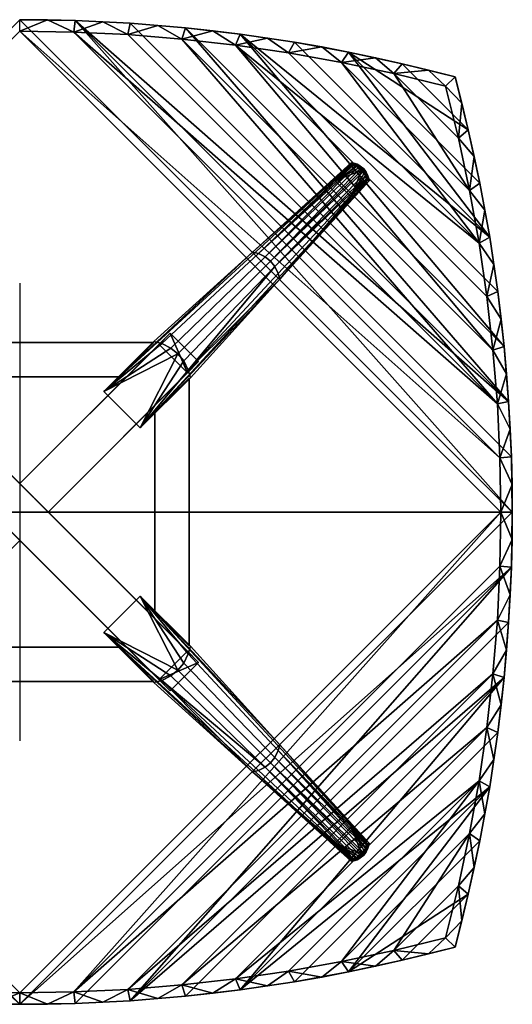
# Model space of a CAD drawing. Header units: millimetres. Extents: x -430 to 430, y -430 to 430.
# Tile 2 of 2: x 0 to 430, y -430 to 430. Entities that reach past the tile are written whole.
import ezdxf

# ---------------------------------------------------------------- set-up
doc = ezdxf.new("R2010")
doc.units = ezdxf.units.MM
doc.header["$MEASUREMENT"] = 0
for name, color, linetype in [('deska', 31, 'Continuous'), ('osy', 6, 'Continuous'), ('podnoz', 31, 'Continuous')]:
    doc.layers.add(name, color=color, linetype=linetype)

msp = doc.modelspace()

# ---------------------------------------------------------------- linework, layer by layer
at = {"layer": 'osy'}
for points in [[(0, 200), (0, -200)], [(200, 0), (-200, 0)]]:
    msp.add_lwpolyline(points, dxfattribs=at)
msp.add_open_spline([(0, 0), (0, 0, 500), (0, 0, 1000)], degree=2, dxfattribs=at)

# ---------------------------------------------------------------- meshes
at = {"layer": 'deska'}
mesh = msp.add_polyface(dxfattribs=at)
corners = [(310.55, 396.8, 1092), (326.61, 382.97, 1080), (280.9, 392.7, 1080), (333.83, 391.57, 1092), (263.62, 406.15, 1092), (287.14, 401.66, 1092), (234.75, 400.99, 1080), (216.27, 413.99, 1092), (188.24, 407.81, 1080), (239.99, 410.26, 1092), (168.57, 420.3, 1092), (141.44, 413.13, 1080), (192.46, 417.34, 1092), (144.62, 422.86, 1092), (72.44, 428.21, 1092), (94.42, 416.94, 1080), (47.25, 419.23, 1080), (120.6, 425.04, 1092), (96.54, 426.82, 1092), (48.31, 429.21, 1092), (0, 420, 1080), (24.16, 429.8, 1092), (0, 430, 1092), (287.14, 401.66, 1099), (310.55, 396.8, 1092), (287.14, 401.66, 1092), (263.62, 406.15, 1092), (333.83, 391.57, 1099), (333.83, 391.57, 1092), (239.99, 410.26, 1099), (239.99, 410.26, 1092), (216.27, 413.99, 1092), (192.46, 417.34, 1099), (192.46, 417.34, 1092), (144.62, 422.86, 1099), (168.57, 420.3, 1092), (144.62, 422.86, 1092), (120.6, 425.04, 1092), (96.54, 426.82, 1099), (96.54, 426.82, 1092), (72.44, 428.21, 1092), (48.31, 429.21, 1099), (48.31, 429.21, 1092), (0, 430, 1099), (24.16, 429.8, 1092), (0, 430, 1092), (-430, 0, 1099), (430, 0, 1099), (0, 430, 1099), (410.26, 239.99, 1099), (287.14, 401.66, 1099), (239.99, 410.26, 1099), (192.46, 417.34, 1099), (96.54, 426.82, 1099), (48.31, 429.21, 1099), (426.82, 96.54, 1099), (144.62, 422.86, 1099), (422.86, 144.61, 1099), (417.34, 192.46, 1099), (429.21, 48.31, 1099), (420, 0, 1080), (-420, 0, 1080), (0, 420, 1080), (94.42, 416.94, 1080), (416.94, 94.42, 1080), (47.25, 419.23, 1080), (141.44, 413.13, 1080), (188.24, 407.81, 1080), (413.13, 141.44, 1080), (280.9, 392.7, 1080), (400.99, 234.75, 1080), (234.75, 400.99, 1080), (326.61, 382.97, 1080), (392.7, 280.9, 1080), (407.81, 188.24, 1080), (419.23, 47.25, 1080)]
mesh.append_faces([[corners[k] for k in face] for face in [(0, 1, 2, 2), (3, 1, 0, 0), (2, 4, 5, 5), (6, 4, 2, 2), (7, 6, 8, 8), (4, 6, 9, 9), (10, 8, 11, 11), (0, 2, 5, 5), (9, 6, 7, 7), (8, 10, 12, 12), (11, 13, 10, 10), (14, 15, 16, 16), (17, 13, 11, 11), (17, 11, 15, 15), (18, 15, 14, 14), (19, 14, 16, 16), (20, 21, 16, 16), (21, 19, 16, 16), (17, 15, 18, 18), (22, 21, 20, 20), (12, 7, 8, 8), (23, 24, 25, 25), (23, 25, 26, 26), (24, 27, 28, 28), (29, 30, 31, 31), (32, 31, 33, 33), (34, 35, 36, 36), (34, 36, 37, 37), (35, 32, 33, 33), (30, 29, 26, 26), (38, 39, 40, 40), (41, 40, 42, 42), (43, 44, 45, 45), (44, 41, 42, 42), (39, 38, 37, 37), (27, 24, 23, 23), (23, 26, 29, 29), (32, 35, 34, 34), (34, 37, 38, 38), (29, 31, 32, 32), (41, 44, 43, 43), (38, 40, 41, 41), (46, 47, 48, 48), (49, 50, 51, 51), (51, 52, 49, 49), (53, 54, 55, 55), (53, 55, 56, 56), (56, 57, 52, 52), (47, 54, 48, 48), (57, 58, 52, 52), (54, 59, 55, 55), (54, 47, 59, 59), (60, 61, 62, 62), (63, 64, 65, 65), (66, 64, 63, 63), (66, 67, 68, 68), (69, 70, 71, 71), (72, 73, 69, 69), (71, 70, 67, 67), (70, 74, 67, 67), (75, 65, 64, 64), (60, 62, 75, 75), (75, 62, 65, 65)]])
mesh = msp.add_polyface(dxfattribs=at)
corners = [(396.8, 310.55, 1092), (382.97, 326.61, 1080), (391.57, 333.83, 1092), (392.7, 280.9, 1080), (385.96, 356.99, 1092), (380, 380, 1092), (371.83, 371.82, 1080), (406.15, 263.62, 1092), (400.99, 234.75, 1080), (407.81, 188.24, 1080), (413.99, 216.27, 1092), (410.26, 239.99, 1092), (401.66, 287.14, 1092), (419.23, 47.25, 1080), (416.94, 94.42, 1080), (428.21, 72.44, 1092), (413.13, 141.44, 1080), (425.04, 120.6, 1092), (417.34, 192.46, 1092), (420.3, 168.57, 1092), (429.8, 24.16, 1092), (420, 0, 1080), (429.21, 48.31, 1092), (426.82, 96.54, 1092), (422.86, 144.61, 1092), (430, 0, 1092), (356.99, 385.96, 1092), (380, 380, 1092), (371.83, 371.82, 1080), (326.61, 382.97, 1080), (333.83, 391.57, 1092), (430, 0, 1099), (430, 0, 1092), (429.8, 24.16, 1092), (429.21, 48.31, 1099), (429.21, 48.31, 1092), (428.21, 72.44, 1092), (426.82, 96.54, 1099), (426.82, 96.54, 1092), (422.86, 144.61, 1099), (425.04, 120.6, 1092), (422.86, 144.61, 1092), (417.34, 192.46, 1099), (420.3, 168.57, 1092), (417.34, 192.46, 1092), (410.26, 239.99, 1099), (413.99, 216.27, 1092), (410.26, 239.99, 1092), (406.15, 263.62, 1092), (401.66, 287.14, 1099), (401.66, 287.14, 1092), (396.8, 310.55, 1092), (391.57, 333.83, 1099), (391.57, 333.83, 1092), (380, 380, 1099), (385.96, 356.99, 1092), (380, 380, 1092), (380, 380, 1099), (380, 380, 1092), (356.99, 385.96, 1092), (333.83, 391.57, 1099), (333.83, 391.57, 1092), (287.14, 401.66, 1099), (391.57, 333.83, 1099), (333.83, 391.57, 1099), (422.86, 144.61, 1099), (144.62, 422.86, 1099), (426.82, 96.54, 1099), (192.46, 417.34, 1099), (417.34, 192.46, 1099), (410.26, 239.99, 1099), (380, 380, 1099), (401.66, 287.14, 1099), (371.83, 371.82, 1080), (382.97, 326.61, 1080), (326.61, 382.97, 1080), (280.9, 392.7, 1080), (392.7, 280.9, 1080), (400.99, 234.75, 1080), (188.24, 407.81, 1080), (407.81, 188.24, 1080), (413.13, 141.44, 1080), (416.94, 94.42, 1080), (141.44, 413.13, 1080)]
mesh.append_faces([[corners[k] for k in face] for face in [(0, 1, 2, 2), (3, 1, 0, 0), (4, 2, 1, 1), (5, 4, 6, 6), (1, 6, 4, 4), (7, 8, 3, 3), (9, 8, 10, 10), (10, 8, 11, 11), (0, 12, 3, 3), (12, 7, 3, 3), (7, 11, 8, 8), (13, 14, 15, 15), (14, 16, 17, 17), (9, 10, 18, 18), (19, 9, 18, 18), (19, 16, 9, 9), (20, 21, 13, 13), (15, 22, 13, 13), (15, 14, 23, 23), (19, 24, 16, 16), (16, 24, 17, 17), (23, 14, 17, 17), (20, 13, 22, 22), (20, 25, 21, 21), (26, 27, 28, 28), (29, 26, 28, 28), (26, 29, 30, 30), (31, 32, 33, 33), (34, 35, 36, 36), (37, 36, 38, 38), (39, 40, 41, 41), (42, 43, 44, 44), (43, 39, 41, 41), (40, 37, 38, 38), (35, 34, 33, 33), (31, 33, 34, 34), (37, 40, 39, 39), (39, 43, 42, 42), (34, 36, 37, 37), (45, 46, 47, 47), (45, 47, 48, 48), (49, 50, 51, 51), (52, 51, 53, 53), (50, 49, 48, 48), (45, 48, 49, 49), (49, 51, 52, 52), (54, 55, 56, 56), (52, 53, 55, 54), (42, 44, 46, 45), (57, 58, 59, 59), (60, 59, 61, 61), (57, 59, 60, 60), (62, 63, 64, 64), (65, 66, 67, 67), (68, 69, 70, 70), (71, 64, 63, 63), (63, 62, 72, 72), (62, 70, 72, 72), (73, 74, 75, 75), (76, 77, 78, 78), (79, 80, 81, 81), (82, 83, 81, 81), (77, 75, 74, 74)]])
mesh = msp.add_polyface(dxfattribs=at)
corners = [(-48.31, -429.21, 1092), (-72.44, -428.21, 1092), (-47.25, -419.23, 1080), (-24.16, -429.8, 1092), (-96.54, -426.82, 1092), (-94.42, -416.94, 1080), (-120.6, -425.04, 1092), (0, -420, 1080), (0, -430, 1092), (-144.62, -422.86, 1092), (-141.44, -413.13, 1080), (-168.57, -420.3, 1092), (-188.24, -407.81, 1080), (-192.46, -417.34, 1092), (-216.27, -413.99, 1092), (-239.99, -410.26, 1092), (-234.75, -400.99, 1080), (-263.62, -406.15, 1092), (-280.9, -392.7, 1080), (-287.14, -401.66, 1092), (-326.61, -382.97, 1080), (-310.55, -396.8, 1092), (-333.83, -391.57, 1092), (-287.14, -401.66, 1099), (-310.55, -396.8, 1092), (-287.14, -401.66, 1092), (-263.62, -406.15, 1092), (-333.83, -391.57, 1099), (-333.83, -391.57, 1092), (-239.99, -410.26, 1099), (-239.99, -410.26, 1092), (-216.27, -413.99, 1092), (-192.46, -417.34, 1099), (-192.46, -417.34, 1092), (-144.62, -422.86, 1099), (-168.57, -420.3, 1092), (-144.62, -422.86, 1092), (-120.6, -425.04, 1092), (-96.54, -426.82, 1099), (-96.54, -426.82, 1092), (-72.44, -428.21, 1092), (-48.31, -429.21, 1099), (-48.31, -429.21, 1092), (0, -430, 1099), (-24.16, -429.8, 1092), (0, -430, 1092), (-417.34, -192.46, 1099), (-410.26, -239.99, 1099), (-239.99, -410.26, 1099), (-401.66, -287.14, 1099), (-429.21, -48.31, 1099), (-96.54, -426.82, 1099), (-48.31, -429.21, 1099), (0, -430, 1099), (-426.82, -96.54, 1099), (-144.62, -422.86, 1099), (-287.14, -401.66, 1099), (-192.46, -417.34, 1099), (-333.83, -391.57, 1099), (-430, 0, 1099), (430, 0, 1099), (-94.42, -416.94, 1080), (-416.94, -94.42, 1080), (-419.23, -47.25, 1080), (-407.81, -188.24, 1080), (-413.13, -141.44, 1080), (-188.24, -407.81, 1080), (-420, 0, 1080), (-47.25, -419.23, 1080), (-392.7, -280.9, 1080), (-280.9, -392.7, 1080), (-326.61, -382.97, 1080), (-400.99, -234.75, 1080), (-234.75, -400.99, 1080), (-141.44, -413.13, 1080), (0, -420, 1080)]
mesh.append_faces([[corners[k] for k in face] for face in [(0, 1, 2, 2), (0, 2, 3, 3), (4, 5, 1, 1), (5, 4, 6, 6), (7, 8, 3, 3), (9, 10, 6, 6), (2, 1, 5, 5), (10, 9, 11, 11), (12, 11, 13, 13), (14, 12, 13, 13), (5, 6, 10, 10), (7, 3, 2, 2), (14, 15, 16, 16), (12, 14, 16, 16), (15, 17, 16, 16), (18, 17, 19, 19), (18, 16, 17, 17), (10, 11, 12, 12), (20, 18, 21, 21), (19, 21, 18, 18), (22, 20, 21, 21), (23, 24, 25, 25), (23, 25, 26, 26), (24, 27, 28, 28), (29, 30, 31, 31), (32, 31, 33, 33), (34, 35, 36, 36), (34, 36, 37, 37), (35, 32, 33, 33), (30, 29, 26, 26), (38, 39, 40, 40), (41, 40, 42, 42), (43, 44, 45, 45), (44, 41, 42, 42), (39, 38, 37, 37), (27, 24, 23, 23), (23, 26, 29, 29), (32, 35, 34, 34), (34, 37, 38, 38), (29, 31, 32, 32), (41, 44, 43, 43), (38, 40, 41, 41), (46, 47, 48, 48), (47, 49, 48, 48), (50, 51, 52, 52), (52, 53, 50, 50), (54, 55, 51, 51), (49, 56, 48, 48), (57, 55, 46, 46), (46, 48, 57, 57), (49, 58, 56, 56), (59, 50, 53, 53), (60, 59, 53, 53), (61, 62, 63, 63), (64, 65, 66, 66), (63, 67, 68, 68), (69, 70, 71, 71), (72, 73, 70, 70), (72, 66, 73, 73), (62, 61, 74, 74), (65, 74, 66, 66), (68, 61, 63, 63), (75, 68, 67, 67)]])
mesh = msp.add_polyface(dxfattribs=at)
corners = [(72.44, -428.21, 1092), (94.42, -416.94, 1080), (96.54, -426.82, 1092), (120.6, -425.04, 1092), (48.31, -429.21, 1092), (47.25, -419.23, 1080), (24.16, -429.8, 1092), (141.44, -413.13, 1080), (144.62, -422.86, 1092), (168.57, -420.3, 1092), (188.24, -407.81, 1080), (192.46, -417.34, 1092), (216.27, -413.99, 1092), (0, -420, 1080), (0, -430, 1092), (263.62, -406.15, 1092), (234.75, -400.99, 1080), (280.9, -392.7, 1080), (287.14, -401.66, 1092), (239.99, -410.26, 1092), (310.55, -396.8, 1092), (326.61, -382.97, 1080), (356.99, -385.96, 1092), (333.83, -391.57, 1092), (0, -430, 1099), (0, -430, 1092), (24.16, -429.8, 1092), (48.31, -429.21, 1099), (48.31, -429.21, 1092), (72.44, -428.21, 1092), (96.54, -426.82, 1099), (96.54, -426.82, 1092), (144.62, -422.86, 1099), (120.6, -425.04, 1092), (144.62, -422.86, 1092), (192.46, -417.34, 1099), (168.57, -420.3, 1092), (192.46, -417.34, 1092), (239.99, -410.26, 1099), (216.27, -413.99, 1092), (239.99, -410.26, 1092), (263.62, -406.15, 1092), (287.14, -401.66, 1099), (287.14, -401.66, 1092), (310.55, -396.8, 1092), (333.83, -391.57, 1099), (333.83, -391.57, 1092), (356.99, -385.96, 1092), (48.31, -429.21, 1099), (96.54, -426.82, 1099), (429.21, -48.31, 1099), (422.86, -144.61, 1099), (144.62, -422.86, 1099), (192.46, -417.34, 1099), (239.99, -410.26, 1099), (287.14, -401.66, 1099), (410.26, -239.99, 1099), (391.57, -333.83, 1099), (333.83, -391.57, 1099), (0, -430, 1099), (430, 0, 1099), (426.82, -96.54, 1099), (401.66, -287.14, 1099), (-420, 0, 1080), (420, 0, 1080), (0, -420, 1080), (400.99, -234.75, 1080), (280.9, -392.7, 1080), (234.75, -400.99, 1080), (188.24, -407.81, 1080), (47.25, -419.23, 1080), (416.94, -94.42, 1080), (94.42, -416.94, 1080), (141.44, -413.13, 1080), (413.13, -141.44, 1080), (407.81, -188.24, 1080), (419.23, -47.25, 1080)]
mesh.append_faces([[corners[k] for k in face] for face in [(0, 1, 2, 2), (1, 3, 2, 2), (0, 4, 5, 5), (5, 4, 6, 6), (7, 8, 3, 3), (9, 7, 10, 10), (9, 10, 11, 11), (1, 0, 5, 5), (7, 3, 1, 1), (10, 12, 11, 11), (7, 9, 8, 8), (13, 5, 6, 6), (13, 6, 14, 14), (15, 16, 17, 17), (15, 17, 18, 18), (12, 10, 16, 16), (15, 19, 16, 16), (17, 20, 18, 18), (20, 17, 21, 21), (22, 23, 21, 21), (23, 20, 21, 21), (16, 19, 12, 12), (24, 25, 26, 26), (27, 28, 29, 29), (30, 29, 31, 31), (32, 33, 34, 34), (35, 36, 37, 37), (36, 32, 34, 34), (33, 30, 31, 31), (28, 27, 26, 26), (24, 26, 27, 27), (30, 33, 32, 32), (32, 36, 35, 35), (27, 29, 30, 30), (38, 39, 40, 40), (38, 40, 41, 41), (42, 43, 44, 44), (45, 44, 46, 46), (43, 42, 41, 41), (38, 41, 42, 42), (42, 44, 45, 45), (47, 45, 46, 46), (35, 37, 39, 38), (48, 49, 50, 50), (51, 49, 52, 52), (51, 52, 53, 53), (54, 55, 56, 56), (57, 55, 58, 58), (53, 54, 56, 56), (59, 50, 60, 60), (49, 51, 61, 61), (57, 62, 55, 55), (50, 59, 48, 48), (63, 64, 65, 65), (66, 67, 68, 68), (68, 69, 66, 66), (70, 71, 72, 72), (73, 72, 74, 74), (75, 69, 73, 73), (64, 70, 65, 65), (72, 71, 74, 74), (70, 76, 71, 71), (70, 64, 76, 76)]])
mesh = msp.add_polyface(dxfattribs=at)
corners = [(371.83, -371.82, 1080), (380, -380, 1092), (356.99, -385.96, 1092), (326.61, -382.97, 1080), (385.96, -356.99, 1092), (380, -380, 1092), (371.83, -371.82, 1080), (382.97, -326.61, 1080), (396.8, -310.55, 1092), (392.7, -280.9, 1080), (391.57, -333.83, 1092), (406.15, -263.62, 1092), (401.66, -287.14, 1092), (400.99, -234.75, 1080), (413.99, -216.27, 1092), (407.81, -188.24, 1080), (410.26, -239.99, 1092), (420.3, -168.57, 1092), (413.13, -141.44, 1080), (417.34, -192.46, 1092), (422.86, -144.61, 1092), (428.21, -72.44, 1092), (416.94, -94.42, 1080), (419.23, -47.25, 1080), (425.04, -120.6, 1092), (426.82, -96.54, 1092), (429.21, -48.31, 1092), (420, 0, 1080), (429.8, -24.16, 1092), (430, 0, 1092), (380, -380, 1099), (380, -380, 1092), (385.96, -356.99, 1092), (391.57, -333.83, 1099), (391.57, -333.83, 1092), (401.66, -287.14, 1099), (396.8, -310.55, 1092), (401.66, -287.14, 1092), (406.15, -263.62, 1092), (410.26, -239.99, 1099), (410.26, -239.99, 1092), (413.99, -216.27, 1092), (417.34, -192.46, 1099), (417.34, -192.46, 1092), (422.86, -144.61, 1099), (420.3, -168.57, 1092), (422.86, -144.61, 1092), (425.04, -120.6, 1092), (426.82, -96.54, 1099), (426.82, -96.54, 1092), (428.21, -72.44, 1092), (429.21, -48.31, 1099), (429.21, -48.31, 1092), (430, 0, 1099), (429.8, -24.16, 1092), (430, 0, 1092), (380, -380, 1099), (356.99, -385.96, 1092), (380, -380, 1092), (333.83, -391.57, 1099), (391.57, -333.83, 1099), (333.83, -391.57, 1099), (380, -380, 1099), (287.14, -401.66, 1099), (401.66, -287.14, 1099), (410.26, -239.99, 1099), (417.34, -192.46, 1099), (192.46, -417.34, 1099), (422.86, -144.61, 1099), (96.54, -426.82, 1099), (426.82, -96.54, 1099), (429.21, -48.31, 1099), (326.61, -382.97, 1080), (280.9, -392.7, 1080), (392.7, -280.9, 1080), (407.81, -188.24, 1080), (141.44, -413.13, 1080), (413.13, -141.44, 1080), (188.24, -407.81, 1080), (400.99, -234.75, 1080), (382.97, -326.61, 1080), (371.83, -371.82, 1080)]
mesh.append_faces([[corners[k] for k in face] for face in [(0, 1, 2, 2), (3, 0, 2, 2), (4, 5, 6, 6), (7, 4, 6, 6), (8, 7, 9, 9), (4, 7, 10, 10), (10, 7, 8, 8), (9, 11, 12, 12), (13, 11, 9, 9), (14, 13, 15, 15), (11, 13, 16, 16), (17, 15, 18, 18), (8, 9, 12, 12), (16, 13, 14, 14), (15, 17, 19, 19), (18, 20, 17, 17), (21, 22, 23, 23), (24, 20, 18, 18), (24, 18, 22, 22), (22, 21, 25, 25), (26, 21, 23, 23), (23, 27, 28, 28), (28, 26, 23, 23), (25, 24, 22, 22), (29, 28, 27, 27), (19, 14, 15, 15), (30, 31, 32, 32), (33, 32, 34, 34), (35, 36, 37, 37), (35, 37, 38, 38), (36, 33, 34, 34), (39, 40, 41, 41), (42, 41, 43, 43), (44, 45, 46, 46), (44, 46, 47, 47), (45, 42, 43, 43), (40, 39, 38, 38), (48, 49, 50, 50), (51, 50, 52, 52), (53, 54, 55, 55), (54, 51, 52, 52), (49, 48, 47, 47), (33, 36, 35, 35), (35, 38, 39, 39), (42, 45, 44, 44), (44, 47, 48, 48), (39, 41, 42, 42), (51, 54, 53, 53), (48, 50, 51, 51), (30, 32, 33, 33), (56, 57, 58, 58), (57, 56, 59, 59), (60, 61, 62, 62), (63, 64, 65, 65), (66, 67, 65, 65), (68, 67, 66, 66), (69, 70, 71, 71), (72, 73, 74, 74), (75, 76, 77, 77), (78, 75, 79, 79), (80, 81, 72, 72), (80, 72, 74, 74), (73, 79, 74, 74)]])
at = {"layer": 'podnoz'}
mesh = msp.add_polyface(dxfattribs=at)
corners = [(-156.11, 131.36, 776), (-146.44, 121.69, 830), (-121.69, 146.44, 830), (-131.36, 156.11, 776), (121.69, -146.44, 830), (-146.44, 121.69, 830), (-156.11, 131.36, 776), (131.36, -156.11, 776), (-146.44, 121.69, 830), (121.69, -146.44, 830), (146.44, -121.69, 830), (-121.69, 146.44, 830), (-156.11, 131.36, 776), (-131.36, 156.11, 776), (156.11, -131.36, 776), (131.36, -156.11, 776), (-87, 118, 1026), (-116.18, 148, 1080), (-117, 148, 1026), (-86.18, 118, 1080), (-118, 86.99, 1026), (-148, 116.99, 1026), (-148, 116.18, 1080), (-118, 86.18, 1080), (-148, -116.18, 1080), (-148, 116.18, 1080), (-148, 116.99, 1026), (-148, -116.99, 1026), (-118, -86.99, 1026), (-118, 86.99, 1026), (-118, 86.18, 1080), (-118, -86.18, 1080), (-118, 86.18, 1080), (-148, 116.18, 1080), (-148, -116.18, 1080), (-118, -86.18, 1080), (-118, 86.99, 1026), (-118, -86.99, 1026), (-148, -116.99, 1026), (-148, 116.99, 1026), (-73.39, 105.21, 1080), (-131.93, 143.13, 1080), (-138.09, 138.09, 1080), (-143.13, 131.93, 1080), (-105.21, 73.39, 1080), (-117.23, 149.05, 1080), (-124, 147.17, 1080), (-149.05, 117.23, 1080), (-147.17, 124, 1080), (-203.31, 227, 541), (-124, 147.17, 1080), (-117.23, 149.05, 1080), (-131.93, 143.13, 1080), (-214.4, 222.79, 541), (-219.04, 219.04, 541), (-138.09, 138.09, 1080), (-149.05, 117.23, 1080), (-147.17, 124, 1080), (-225.72, 208.41, 541), (-226.99, 203.31, 541), (-143.13, 131.93, 1080), (-222.79, 214.4, 541), (-301.31, 298.5, 2), (-302.46, 296.87, 2), (-303.69, 294.48, 2), (-296.88, 302.46, 2), (-298.5, 301.31, 2), (-294.48, 303.69, 2), (-292.82, 304.28, 2), (-299.99, 299.99, 2), (-304.69, 291.12, 2), (-304.28, 292.82, 2), (-226.99, 203.31, 541), (-304.94, 289.38, 2), (-290.09, 274.53, 2), (-149.05, 117.23, 1080), (-105.21, 73.39, 1080), (-73.39, 105.21, 1080), (-203.31, 227, 541), (-117.23, 149.05, 1080), (-274.53, 290.09, 2), (-290.09, 274.53, 2), (-274.53, 290.09, 2), (-73.39, 105.21, 1080), (-105.21, 73.39, 1080), (-208.43, 225.74, 540.9)]
mesh.append_faces([[corners[k] for k in face] for face in [(0, 1, 2, 2), (2, 3, 0, 0), (4, 5, 6, 7), (8, 9, 10, 11), (12, 13, 14, 15), (16, 17, 18, 18), (17, 16, 19, 19), (20, 21, 22, 22), (22, 23, 20, 20), (24, 25, 26, 27), (28, 29, 30, 31), (32, 33, 34, 35), (36, 37, 38, 39), (40, 41, 42, 42), (43, 44, 42, 42), (40, 45, 46, 46), (40, 42, 44, 44), (47, 44, 48, 48), (44, 43, 48, 48), (46, 41, 40, 40), (49, 50, 51, 51), (52, 50, 53, 53), (53, 54, 55, 52), (56, 57, 58, 59), (57, 60, 61, 58), (54, 61, 60, 55), (61, 54, 62, 63), (64, 58, 61, 61), (54, 53, 65, 66), (67, 65, 53, 53), (68, 67, 53, 53), (69, 62, 54, 54), (66, 69, 54, 54), (58, 70, 59, 59), (64, 71, 58, 58), (72, 73, 74, 74), (75, 72, 76, 76), (74, 76, 72, 72), (77, 78, 79, 79), (80, 78, 77, 77), (81, 82, 83, 84), (49, 85, 50, 50), (49, 68, 85, 85), (53, 50, 85, 85)]])
mesh = msp.add_polyface(dxfattribs=at)
corners = [(146.44, 121.69, 830), (156.11, 131.36, 776), (131.36, 156.11, 776), (121.69, 146.44, 830), (0, 24.75, 830), (121.69, 146.44, 830), (131.36, 156.11, 776), (0, 24.75, 776), (24.75, 0, 776), (0, 24.75, 776), (131.36, 156.11, 776), (156.11, 131.36, 776), (24.75, 0, 776), (156.11, 131.36, 776), (146.44, 121.69, 830), (24.75, 0, 830), (24.75, 0, 830), (146.44, 121.69, 830), (121.69, 146.44, 830), (0, 24.75, 830), (117, 148, 1026), (116.18, 148, 1080), (86.18, 118, 1080), (87, 118, 1026), (116.18, 148, 1080), (117, 148, 1026), (-117, 148, 1026), (-116.18, 148, 1080), (87, 118, 1026), (86.18, 118, 1080), (-86.18, 118, 1080), (-87, 118, 1026), (-86.18, 118, 1080), (86.18, 118, 1080), (116.18, 148, 1080), (-116.18, 148, 1080), (-87, 118, 1026), (-117, 148, 1026), (117, 148, 1026), (87, 118, 1026), (118, 86.99, 1026), (148, 116.18, 1080), (148, 116.99, 1026), (118, 86.18, 1080), (105.21, 73.39, 1080), (143.13, 131.93, 1080), (138.09, 138.09, 1080), (131.93, 143.13, 1080), (73.39, 105.21, 1080), (149.05, 117.23, 1080), (147.17, 124, 1080), (117.23, 149.05, 1080), (124, 147.17, 1080), (227, 203.31, 541), (147.17, 124, 1080), (149.05, 117.23, 1080), (143.13, 131.93, 1080), (222.79, 214.4, 541), (219.04, 219.04, 541), (138.09, 138.09, 1080), (117.23, 149.05, 1080), (124, 147.17, 1080), (208.41, 225.72, 541), (203.31, 226.99, 541), (131.93, 143.13, 1080), (214.4, 222.79, 541), (298.5, 301.31, 2), (296.87, 302.46, 2), (294.48, 303.69, 2), (302.46, 296.88, 2), (301.31, 298.5, 2), (303.69, 294.48, 2), (304.28, 292.82, 2), (299.99, 299.99, 2), (291.12, 304.69, 2), (292.82, 304.28, 2), (203.31, 226.99, 541), (289.38, 304.94, 2), (274.53, 290.09, 2), (117.23, 149.05, 1080), (73.39, 105.21, 1080), (105.21, 73.39, 1080), (227, 203.31, 541), (149.05, 117.23, 1080), (290.09, 274.53, 2), (274.53, 290.09, 2), (290.09, 274.53, 2), (105.21, 73.39, 1080), (73.39, 105.21, 1080), (225.74, 208.43, 540.9)]
mesh.append_faces([[corners[k] for k in face] for face in [(0, 1, 2, 2), (2, 3, 0, 0), (4, 5, 6, 7), (8, 9, 10, 11), (12, 13, 14, 15), (16, 17, 18, 19), (20, 21, 22, 23), (24, 25, 26, 27), (28, 29, 30, 31), (32, 33, 34, 35), (36, 37, 38, 39), (40, 41, 42, 42), (41, 40, 43, 43), (44, 45, 46, 46), (47, 48, 46, 46), (44, 49, 50, 50), (44, 46, 48, 48), (51, 48, 52, 52), (48, 47, 52, 52), (50, 45, 44, 44), (53, 54, 55, 55), (56, 54, 57, 57), (57, 58, 59, 56), (60, 61, 62, 63), (61, 64, 65, 62), (58, 65, 64, 59), (65, 58, 66, 67), (68, 62, 65, 65), (58, 57, 69, 70), (71, 69, 57, 57), (72, 71, 57, 57), (73, 66, 58, 58), (70, 73, 58, 58), (62, 74, 63, 63), (68, 75, 62, 62), (76, 77, 78, 78), (79, 76, 80, 80), (78, 80, 76, 76), (81, 82, 83, 83), (84, 82, 81, 81), (85, 86, 87, 88), (53, 89, 54, 54), (53, 72, 89, 89), (57, 54, 89, 89)]])
mesh = msp.add_polyface(dxfattribs=at)
corners = [(290.09, 277.36), (298.58, 298.57), (300.62, 296.04), (296.04, 300.62), (277.36, 290.09), (301.77, 293.9), (302.84, 290.11), (290.11, 302.84), (293.9, 301.77), (304.69, 291.12, 2), (302.8, 294.01, 1), (304.28, 292.82, 2), (302.46, 296.88, 2), (303.69, 294.48, 2), (299.28, 299.28, 1), (299.99, 299.99, 2), (301.31, 298.5, 2), (301.56, 296.43, 1), (303.89, 289.75, 1), (304.94, 289.38, 2), (296.43, 301.55, 1), (296.87, 302.46, 2), (298.5, 301.31, 2), (294.01, 302.8, 1), (292.82, 304.28, 2), (294.48, 303.69, 2), (291.12, 304.69, 2), (289.74, 303.89, 1), (289.38, 304.94, 2), (302.84, 290.11), (301.77, 293.9), (300.62, 296.04), (298.58, 298.57), (293.9, 301.77), (290.11, 302.84), (296.04, 300.62), (289.74, 303.89, 1), (290.11, 302.84), (277.36, 290.09), (289.38, 304.94, 2), (274.53, 290.09, 2), (303.89, 289.75, 1), (290.09, 277.36), (302.84, 290.11), (290.09, 274.53, 2), (304.94, 289.38, 2), (277.36, 290.09), (290.09, 277.36), (290.09, 274.53, 2), (274.53, 290.09, 2), (304.69, 291.12, 2), (304.28, 292.82, 2), (227, 203.31, 541), (291.12, 304.69, 2), (208.41, 225.72, 541), (292.82, 304.28, 2), (214.4, 222.79, 541), (296.87, 302.46, 2), (294.48, 303.69, 2), (203.31, 226.99, 541), (289.38, 304.94, 2), (304.94, 289.38, 2), (227, 203.31, 541), (290.09, 274.53, 2), (304.94, 289.38, 2), (222.79, 214.4, 541), (225.74, 208.43, 540.9)]
mesh.append_faces([[corners[k] for k in face] for face in [(0, 1, 2, 2), (3, 1, 4, 4), (0, 5, 6, 6), (0, 4, 1, 1), (7, 8, 4, 4), (4, 8, 3, 3), (5, 0, 2, 2), (9, 10, 11, 11), (10, 12, 13, 13), (10, 13, 11, 11), (14, 15, 16, 16), (12, 17, 16, 16), (18, 9, 19, 19), (20, 21, 22, 22), (23, 24, 25, 25), (25, 21, 20, 23), (24, 23, 26, 26), (26, 27, 28, 28), (15, 14, 22, 22), (9, 18, 10, 10), (10, 18, 29, 30), (17, 10, 30, 31), (12, 10, 17, 17), (14, 17, 31, 32), (16, 17, 14, 14), (26, 23, 27, 27), (27, 23, 33, 34), (23, 20, 35, 33), (32, 35, 20, 14), (22, 14, 20, 20), (36, 37, 38, 38), (39, 36, 40, 40), (38, 40, 36, 36), (41, 42, 43, 43), (44, 41, 45, 45), (42, 41, 44, 44), (46, 47, 48, 49), (50, 51, 52, 52), (53, 54, 55, 55), (56, 57, 58, 58), (59, 53, 60, 60), (61, 50, 52, 52), (62, 63, 64, 64), (65, 66, 51, 51)]])
mesh = msp.add_polyface(dxfattribs=at)
corners = [(73.39, -105.21, 1080), (131.93, -143.13, 1080), (138.09, -138.09, 1080), (143.13, -131.93, 1080), (105.21, -73.39, 1080), (117.23, -149.05, 1080), (124, -147.17, 1080), (149.05, -117.23, 1080), (147.17, -124, 1080), (203.31, -227, 541), (124, -147.17, 1080), (117.23, -149.05, 1080), (131.93, -143.13, 1080), (214.4, -222.79, 541), (219.04, -219.04, 541), (138.09, -138.09, 1080), (149.05, -117.23, 1080), (147.17, -124, 1080), (225.72, -208.41, 541), (226.99, -203.31, 541), (143.13, -131.93, 1080), (222.79, -214.4, 541), (301.31, -298.5, 2), (302.46, -296.87, 2), (303.69, -294.48, 2), (296.88, -302.46, 2), (298.5, -301.31, 2), (294.48, -303.69, 2), (292.82, -304.28, 2), (299.99, -299.99, 2), (304.69, -291.12, 2), (304.28, -292.82, 2), (226.99, -203.31, 541), (304.94, -289.38, 2), (290.09, -274.53, 2), (149.05, -117.23, 1080), (105.21, -73.39, 1080), (73.39, -105.21, 1080), (203.31, -227, 541), (117.23, -149.05, 1080), (274.53, -290.09, 2), (290.09, -274.53, 2), (274.53, -290.09, 2), (73.39, -105.21, 1080), (105.21, -73.39, 1080), (208.43, -225.74, 540.9), (0, 24.75, 776), (24.75, 0, 776), (24.75, 0, 830), (0, 24.75, 830), (121.69, -146.44, 830), (131.36, -156.11, 776), (156.11, -131.36, 776), (146.44, -121.69, 830), (156.11, -131.36, 776), (-131.36, 156.11, 776), (-121.69, 146.44, 830), (146.44, -121.69, 830), (117, -148, 1026), (87, -118, 1026), (86.18, -118, 1080), (116.18, -148, 1080), (-86.18, -118, 1080), (-116.18, -148, 1080), (116.18, -148, 1080), (86.18, -118, 1080), (-87, -118, 1026), (87, -118, 1026), (117, -148, 1026), (-117, -148, 1026), (148, -116.99, 1026), (148, -116.18, 1080), (118, -86.18, 1080), (118, -86.99, 1026), (148, -116.18, 1080), (148, -116.99, 1026), (148, 116.99, 1026), (148, 116.18, 1080), (118, -86.99, 1026), (118, -86.18, 1080), (118, 86.18, 1080), (118, 86.99, 1026), (118, 86.18, 1080), (118, -86.18, 1080), (148, -116.18, 1080), (148, 116.18, 1080), (118, 86.99, 1026), (148, 116.99, 1026), (148, -116.99, 1026), (118, -86.99, 1026)]
mesh.append_faces([[corners[k] for k in face] for face in [(0, 1, 2, 2), (3, 4, 2, 2), (0, 5, 6, 6), (0, 2, 4, 4), (7, 4, 8, 8), (4, 3, 8, 8), (6, 1, 0, 0), (9, 10, 11, 11), (12, 10, 13, 13), (13, 14, 15, 12), (16, 17, 18, 19), (17, 20, 21, 18), (14, 21, 20, 15), (21, 14, 22, 23), (24, 18, 21, 21), (14, 13, 25, 26), (27, 25, 13, 13), (28, 27, 13, 13), (29, 22, 14, 14), (26, 29, 14, 14), (18, 30, 19, 19), (24, 31, 18, 18), (32, 33, 34, 34), (35, 32, 36, 36), (34, 36, 32, 32), (37, 38, 39, 39), (40, 38, 37, 37), (41, 42, 43, 44), (9, 45, 10, 10), (9, 28, 45, 45), (13, 10, 45, 45), (13, 45, 28, 28), (46, 47, 48, 49), (50, 51, 52, 52), (52, 53, 50, 50), (54, 55, 56, 57), (58, 59, 60, 61), (62, 63, 64, 65), (66, 67, 68, 69), (70, 71, 72, 73), (74, 75, 76, 77), (78, 79, 80, 81), (82, 83, 84, 85), (86, 87, 88, 89)]])
mesh = msp.add_polyface(dxfattribs=at)
corners = [(-24.75, 0, 830), (0, -24.75, 830), (0, -24.75, 776), (-24.75, 0, 776), (-156.11, -131.36, 776), (-121.69, -146.44, 830), (-146.44, -121.69, 830), (-131.36, -156.11, 776), (0, -24.75, 830), (-121.69, -146.44, 830), (-131.36, -156.11, 776), (0, -24.75, 776), (-121.69, -146.44, 830), (0, -24.75, 830), (-24.75, 0, 830), (-146.44, -121.69, 830), (-24.75, 0, 776), (-156.11, -131.36, 776), (-146.44, -121.69, 830), (-24.75, 0, 830), (-131.36, -156.11, 776), (-156.11, -131.36, 776), (-24.75, 0, 776), (0, -24.75, 776), (-87, -118, 1026), (-117, -148, 1026), (-116.18, -148, 1080), (-86.18, -118, 1080), (116.18, -148, 1080), (-116.18, -148, 1080), (-117, -148, 1026), (117, -148, 1026), (87, -118, 1026), (-87, -118, 1026), (-86.18, -118, 1080), (86.18, -118, 1080), (-148, -116.99, 1026), (-118, -86.99, 1026), (-118, -86.18, 1080), (-148, -116.18, 1080), (-105.21, -73.39, 1080), (-143.13, -131.93, 1080), (-138.09, -138.09, 1080), (-131.93, -143.13, 1080), (-73.39, -105.21, 1080), (-149.05, -117.23, 1080), (-147.17, -124, 1080), (-117.23, -149.05, 1080), (-124, -147.17, 1080), (-227, -203.31, 541), (-147.17, -124, 1080), (-149.05, -117.23, 1080), (-143.13, -131.93, 1080), (-222.79, -214.4, 541), (-219.04, -219.04, 541), (-138.09, -138.09, 1080), (-117.23, -149.05, 1080), (-124, -147.17, 1080), (-208.41, -225.72, 541), (-203.31, -226.99, 541), (-131.93, -143.13, 1080), (-214.4, -222.79, 541), (-298.5, -301.31, 2), (-296.87, -302.46, 2), (-294.48, -303.69, 2), (-302.46, -296.88, 2), (-301.31, -298.5, 2), (-303.69, -294.48, 2), (-304.28, -292.82, 2), (-299.99, -299.99, 2), (-291.12, -304.69, 2), (-292.82, -304.28, 2), (-203.31, -226.99, 541), (-289.38, -304.94, 2), (-274.53, -290.09, 2), (-117.23, -149.05, 1080), (-73.39, -105.21, 1080), (-105.21, -73.39, 1080), (-227, -203.31, 541), (-149.05, -117.23, 1080), (-290.09, -274.53, 2), (-274.53, -290.09, 2), (-290.09, -274.53, 2), (-105.21, -73.39, 1080), (-73.39, -105.21, 1080), (-225.74, -208.43, 540.9)]
mesh.append_faces([[corners[k] for k in face] for face in [(0, 1, 2, 3), (4, 5, 6, 6), (5, 4, 7, 7), (8, 9, 10, 11), (12, 13, 14, 15), (16, 17, 18, 19), (20, 21, 22, 23), (24, 25, 26, 26), (26, 27, 24, 24), (28, 29, 30, 31), (32, 33, 34, 35), (36, 37, 38, 39), (40, 41, 42, 42), (43, 44, 42, 42), (40, 45, 46, 46), (40, 42, 44, 44), (47, 44, 48, 48), (44, 43, 48, 48), (46, 41, 40, 40), (49, 50, 51, 51), (52, 50, 53, 53), (53, 54, 55, 52), (56, 57, 58, 59), (57, 60, 61, 58), (54, 61, 60, 55), (61, 54, 62, 63), (64, 58, 61, 61), (54, 53, 65, 66), (67, 65, 53, 53), (68, 67, 53, 53), (69, 62, 54, 54), (66, 69, 54, 54), (58, 70, 59, 59), (64, 71, 58, 58), (72, 73, 74, 74), (75, 72, 76, 76), (74, 76, 72, 72), (77, 78, 79, 79), (80, 78, 77, 77), (81, 82, 83, 84), (49, 85, 50, 50), (49, 68, 85, 85), (53, 50, 85, 85), (53, 85, 68, 68)]])
mesh = msp.add_polyface(dxfattribs=at)
corners = [(277.36, -290.09), (298.57, -298.58), (296.04, -300.62), (300.62, -296.04), (290.09, -277.36), (293.9, -301.77), (290.11, -302.84), (302.84, -290.11), (301.77, -293.9), (291.12, -304.69, 2), (294.01, -302.8, 1), (292.82, -304.28, 2), (296.88, -302.46, 2), (294.48, -303.69, 2), (299.28, -299.28, 1), (299.99, -299.99, 2), (298.5, -301.31, 2), (296.43, -301.56, 1), (289.75, -303.89, 1), (289.38, -304.94, 2), (301.55, -296.43, 1), (302.46, -296.87, 2), (301.31, -298.5, 2), (302.8, -294.01, 1), (304.28, -292.82, 2), (303.69, -294.48, 2), (304.69, -291.12, 2), (303.89, -289.74, 1), (304.94, -289.38, 2), (290.11, -302.84), (293.9, -301.77), (296.04, -300.62), (298.57, -298.58), (301.77, -293.9), (302.84, -290.11), (300.62, -296.04), (303.89, -289.74, 1), (302.84, -290.11), (290.09, -277.36), (304.94, -289.38, 2), (290.09, -274.53, 2), (289.75, -303.89, 1), (277.36, -290.09), (290.11, -302.84), (274.53, -290.09, 2), (289.38, -304.94, 2), (290.09, -277.36), (277.36, -290.09), (274.53, -290.09, 2), (290.09, -274.53, 2), (291.12, -304.69, 2), (292.82, -304.28, 2), (203.31, -227, 541), (304.69, -291.12, 2), (225.72, -208.41, 541), (304.28, -292.82, 2), (222.79, -214.4, 541), (302.46, -296.87, 2), (303.69, -294.48, 2), (226.99, -203.31, 541), (304.94, -289.38, 2), (289.38, -304.94, 2), (203.31, -227, 541), (274.53, -290.09, 2), (289.38, -304.94, 2)]
mesh.append_faces([[corners[k] for k in face] for face in [(0, 1, 2, 2), (3, 1, 4, 4), (0, 5, 6, 6), (0, 4, 1, 1), (7, 8, 4, 4), (4, 8, 3, 3), (5, 0, 2, 2), (9, 10, 11, 11), (10, 12, 13, 13), (10, 13, 11, 11), (14, 15, 16, 16), (12, 17, 16, 16), (18, 9, 19, 19), (20, 21, 22, 22), (23, 24, 25, 25), (25, 21, 20, 23), (24, 23, 26, 26), (26, 27, 28, 28), (15, 14, 22, 22), (9, 18, 10, 10), (10, 18, 29, 30), (17, 10, 30, 31), (12, 10, 17, 17), (14, 17, 31, 32), (16, 17, 14, 14), (26, 23, 27, 27), (27, 23, 33, 34), (23, 20, 35, 33), (32, 35, 20, 14), (22, 14, 20, 20), (36, 37, 38, 38), (39, 36, 40, 40), (38, 40, 36, 36), (41, 42, 43, 43), (44, 41, 45, 45), (42, 41, 44, 44), (46, 47, 48, 49), (50, 51, 52, 52), (53, 54, 55, 55), (56, 57, 58, 58), (59, 53, 60, 60), (61, 50, 52, 52), (62, 63, 64, 64)]])

doc.saveas('drawing.dxf')
